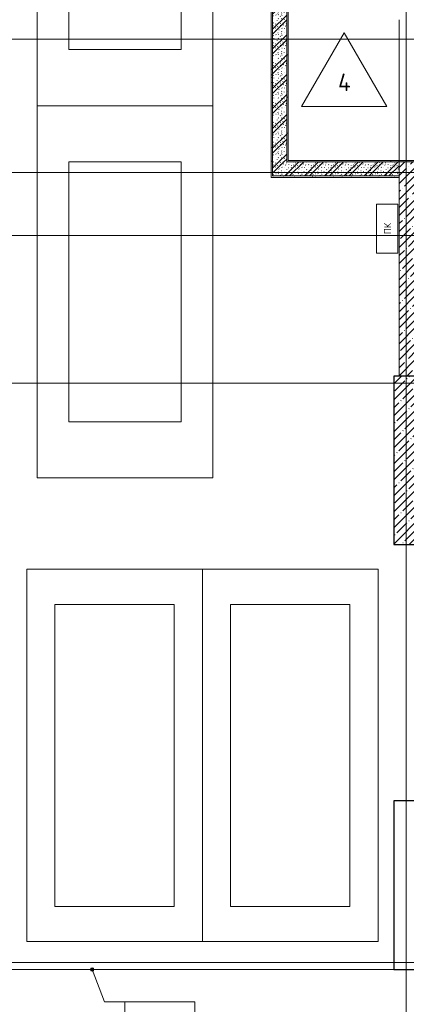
# Model space of a CAD drawing. Header units: millimetres. Extents: x 25887 to 100685, y -10965 to 131188.
# Tile 26 of 49: x 41000 to 46502, y 80105 to 94125. Entities that reach past the tile are written whole.
import ezdxf

# ---------------------------------------------------------------- set-up
doc = ezdxf.new("R2010")
doc.units = ezdxf.units.MM
doc.linetypes.add('3_ Штрих_ 1 х 1 мм', pattern=[2, 1, -1])
doc.linetypes.add('4_ Штрихпунктир_ 10 х 2 мм', pattern=[14, 10, -2, 0, -2])
for name, color, linetype, lineweight in [('A-ANNO-DIMS', 7, 'Continuous', 5), ('A-ANNO-DIMS-100', 7, 'Continuous', 5), ('A-ANNO-NOTE', 7, 'Continuous', 5), ('A-DETL-GENF', 7, 'Continuous', 13), ('A-DOOR', 7, 'Continuous', 13), ('A-DOOR-OPNG', 7, 'Continuous', 13), ('A-FLOR', 7, 'Continuous', 13), ('A-FLOR-IDEN', 7, 'Continuous', 5), ('A-WALL', 7, 'Continuous', 13), ('A-WALL-PATT', 7, 'Continuous', 13), ('C-PRKG', 7, 'Continuous', 13), ('G-ANNO-DIMS', 7, 'Continuous', 5), ('I-WALL', 7, 'Continuous', 13), ('M-EQPM', 7, 'Continuous', 13), ('S-COLS', 7, 'Continuous', 25), ('S-GRID', 7, 'Continuous', 5)]:
    doc.layers.add(name, color=color, linetype=linetype, lineweight=lineweight)
doc.styles.add('GOST Common', font='GOST_Common.ttf', dxfattribs={"height": 100})
doc.styles.add('GOST Common_2', font='GOST_Common.ttf', dxfattribs={"height": 200})
doc.styles.add('GOST Common_3', font='GOST_Common.ttf', dxfattribs={"height": 250})
doc.dimstyles.new('2_мм_1', dxfattribs={"dimscale": 304.8, "dimtxt": 201.142999, "dimasz": 0.492126, "dimexe": 0.328084, "dimexo": 0.492126, "dimgap": 0, "dimtad": 1, "dimdec": 0, "dimdsep": 46, "dimtxsty": 'GOST Common_2', "dimblk1": 'OBLIQUE', "dimblk2": 'OBLIQUE', "dimsah": 1, "dimcen": 0.09, "dimdle": 0.328084, "dimadec": 5, "dimazin": 2, "dimtfac": 1, "dimtdec": 4, "dimtix": 1, "dimtmove": 0, "dimatfit": 3, "dimfxl": 1, "dimtvp": 1, "dimtolj": 1, "dimtzin": 0, "dimarcsym": 2})
pattern_1 = [(0, (0, 0), (203.2, 50.8), [3.353, -149.047, 3.353, -149.047, -812.8]), (0, (0, 0), (203.2, 50.8), [-304.8, 3.353, -301.447, 3.353, -149.047, -355.6]), (0, (0, 0), (203.2, 50.8), [-762, 3.353, -98.247, 3.353, -250.647]), (120, (76.2, 25.4), (-145.59409, 150.576362), [3.353, -149.047, 3.353, -149.047, -812.8]), (120, (76.2, 25.4), (-145.59409, 150.576362), [-304.8, 3.353, -301.447, 3.353, -149.047, -355.6]), (120, (76.2, 25.4), (-145.59409, 150.576362), [-762, 3.353, -98.247, 3.353, -250.647]), (240, (101.6, 127), (-57.60591, -201.376362), [3.353, -149.047, 3.353, -149.047, -812.8]), (240, (101.6, 127), (-57.60591, -201.376362), [-304.8, 3.353, -301.447, 3.353, -149.047, -355.6]), (240, (101.6, 127), (-57.60591, -201.376362), [-762, 3.353, -98.247, 3.353, -250.647])]
pattern_2 = [(135, (150.28, 188.64), (-282.8427, 3e-14), [5, -395]), (135, (174.9, 237.36), (-282.8427, 3e-14), [5, -395]), (135, (211.96, 236.53), (-282.8427, 3e-14), [5, -395]), (135, (114.96, 223.96), (-282.8427, 3e-14), [5, -395]), (135, (77.54, 223.96), (-282.8427, 3e-14), [5, -395]), (135, (57.44, 184.52), (-282.8427, 3e-14), [5, -395]), (135, (66.21, 142.9), (-282.8427, 3e-14), [5, -395]), (135, (107.33, 161), (-282.8427, 3e-14), [5, -395]), (135, (99.08, 130.94), (-282.8427, 3e-14), [5, -395]), (135, (22.6, 136.46), (-282.8427, 3e-14), [5, -395]), (135, (21.16, 168.08), (-282.8427, 3e-14), [5, -395]), (135, (46.13, 96.12), (-282.8427, 3e-14), [5, -395]), (135, (3.54, 74.6), (-282.8427, 3e-14), [5, -395]), (135, (40.3, 47.56), (-282.8427, 3e-14), [5, -395]), (135, (39.77, 18.47), (-282.8427, 3e-14), [5, -395]), (135, (76.94, 37.28), (-282.8427, 3e-14), [5, -395]), (135, (114.18, 62.4), (-282.8427, 3e-14), [5, -395]), (135, (139.87, 90.2), (-282.8427, 3e-14), [5, -395]), (135, (141.44, 15.82), (-282.8427, 3e-14), [5, -395]), (135, (188.69, 26.73), (-282.8427, 3e-14), [5, -395]), (135, (176.14, 51.36), (-282.8427, 3e-14), [5, -395]), (135, (177.03, 0), (-282.8427, 3e-14), [5, -395]), (135, (276.61, 8.22), (-282.8427, 3e-14), [5, -395]), (135, (271.19, 31.72), (-282.8427, 3e-14), [5, -395]), (135, (268.29, 119.65), (-282.8427, 3e-14), [5, -395]), (135, (237.92, 101.95), (-282.8427, 3e-14), [5, -395]), (135, (237.92, 158.27), (-282.8427, 3e-14), [5, -395]), (135, (260.4, 204.35), (-282.8427, 3e-14), [5, -395]), (135, (275.54, 235.4), (-282.8427, 3e-14), [5, -395]), (135, (117.62, 268.96), (-282.8427, 3e-14), [5, -395]), (135, (203.62, 273.83), (-282.8427, 3e-14), [5, -395]), (135, (47.24, 279.3), (-282.8427, 3e-14), [5, -395]), (135, (23.2, 266.16), (-282.8427, 3e-14), [5, -395]), (135, (42.78, 232.52), (-282.8427, 3e-14), [5, -395]), (135, (177.76, 90.57), (-282.8427, 3e-14), [5, -395]), (135, (181.12, 121.8), (-282.8427, 3e-14), [5, -395]), (135, (206.73, 172.06), (-282.8427, 3e-14), [5, -395]), (135, (143.14, 136.62), (-282.8427, 3e-14), [5, -395]), (135, (211.51, 131.86), (-282.8427, 3e-14), [5, -395]), (135, (81.47, 95.1), (-282.8427, 3e-14), [5, -395]), (135, (235.13, 60.46), (-282.8427, 3e-14), [5, -395]), (135, (242.24, 4.89), (-282.8427, 3e-14), [5, -395]), (45, (0, 106.07), (-282.8427, 0), []), (45, (106.07, 0), (-282.8427, 0), []), (45, (176.78, 0), (-282.8427, 0), []), (45, (0, 176.78), (-282.8427, 0), [])]

# ---------------------------------------------------------------- blocks, each defined once
blk = doc.blocks.new('Наметкина 10_РД_АР_П_Отделка_R21_rvt-1--02_Подвал_МП_часть Б')
at = {"layer": 'A-WALL-PATT', "lineweight": 5}
h = blk.add_hatch(dxfattribs=at)
h.set_pattern_fill('FP_25', color=256, style=0, pattern_type=2)
h.set_pattern_definition(pattern_1)
h.paths.add_polyline_path([(44600, 91900), (44600, 95650), (44580, 95650), (44580, 91900)])
h = blk.add_hatch(dxfattribs=at)
h.set_pattern_fill('FP_25', color=256, style=0, pattern_type=2)
h.set_pattern_definition(pattern_1)
h.paths.add_polyline_path([(44820, 92100), (44820, 95430), (44800, 95430), (44800, 92100)])
h = blk.add_hatch(dxfattribs=at)
h.set_pattern_fill('FP_25', color=256, style=0, pattern_type=2)
h.set_pattern_definition(pattern_1)
h.paths.add_polyline_path([(46400, 92100), (46400, 92120), (44820, 92120), (44820, 92100)])
h = blk.add_hatch(dxfattribs=at)
h.set_pattern_fill('FP_25', color=256, style=0, pattern_type=2)
h.set_pattern_definition(pattern_1)
h.paths.add_polyline_path([(55825, 92100), (55825, 92120), (48550, 92120), (48550, 92100), (52195, 92100)])
h.paths.add_polyline_path([(46950, 92100), (46950, 92120), (46400, 92120), (46400, 92100)])
h = blk.add_hatch(dxfattribs=at)
h.set_pattern_fill('FP_25', color=256, style=0, pattern_type=2)
h.set_pattern_definition(pattern_1)
h.paths.add_polyline_path([(46400, 91880), (46400, 91900), (44580, 91900), (44580, 91880)])
at = {"layer": 'A-WALL'}
for p, q in [((44580, 95650), (44580, 91900)), ((44600, 91900), (44600, 95650)), ((44800, 95430), (44800, 92100)), ((44820, 92120), (44820, 95430)), ((46400, 92120), (44820, 92120)), ((46950, 92120), (46400, 92120)), ((46400, 92120), (46400, 92100)), ((46400, 92100), (46400, 92120)), ((44800, 92100), (44820, 92100)), ((44820, 92100), (46400, 92100)), ((46400, 92100), (46950, 92100)), ((44580, 91900), (44580, 91880)), ((44580, 91880), (46400, 91880)), ((46400, 91900), (44600, 91900)), ((46400, 91880), (46400, 91900))]:
    blk.add_line(p, q, dxfattribs=at)
blk = doc.blocks.new('КР_Колонна_ЖБ_Прямоугольная - 400x2400h_B40-V17--02_Подвал_МП_часть Б')
at = {"layer": 'S-COLS', "lineweight": 5}
h = blk.add_hatch(dxfattribs=at)
h.set_pattern_fill('FP_21', color=256, style=0, pattern_type=2)
h.set_pattern_definition([(225, (46525, 87850), (114.04925, -114.04925), []), (225, (46410.95, 87850), (114.04925, -114.04925), [201.613, -40.323, 3.353, -36.97])])
h.paths.add_polyline_path([(200, 1200), (-200, 1200), (-200, -1200), (200, -1200)])
at = {"layer": 'S-COLS'}
for p, q in [((200, 1200), (-200, 1200)), ((-200, 1200), (-200, -1200)), ((200, -1200), (200, 1200)), ((-200, -1200), (200, -1200))]:
    blk.add_line(p, q, dxfattribs=at)
blk = doc.blocks.new('КР-Проем - Настраиваемый-3103461--02_Подвал_МП_часть Б')
at = {"layer": 'A-DOOR-OPNG'}
for p, q in [((-1012.5, 125), (1012.5, 125)), ((-1012.5, -125), (1012.5, -125))]:
    blk.add_line(p, q, dxfattribs=at)
blk = doc.blocks.new('АР_Машиноместо - 4900x2400_М__5300х2500_-V22--02_Подвал_МП_часть Б')
at = {"layer": 'C-PRKG'}
for p, q in [((2500, 0), (0, 0)), ((0, 0), (0, -5300)), ((2500, 0), (2500, -5300)), ((450, -800), (450, -4500)), ((450, -800), (2050, -800)), ((2050, -800), (2050, -4500)), ((450, -4500), (2050, -4500)), ((2500, -5300), (0, -5300))]:
    blk.add_line(p, q, dxfattribs=at)
blk = doc.blocks.new('АР_Машиноместо - 5300x2500_С-V21--02_Подвал_МП_часть Б')
at = {"layer": 'C-PRKG'}
for p, q in [((2500, 5300), (0, 5300)), ((0, 0), (0, 5300)), ((2500, 0), (2500, 5300)), ((400, 4800), (2100, 4800)), ((400, 500), (400, 4800)), ((2100, 500), (2100, 4800)), ((400, 500), (2100, 500)), ((2500, 0), (0, 0))]:
    blk.add_line(p, q, dxfattribs=at)
blk = doc.blocks.new('АР_Машиноместо - 5300x2500_С-V23--02_Подвал_МП_часть Б')
at = {"layer": 'C-PRKG'}
for p, q in [((2500, 0), (0, 0)), ((0, 0), (0, -5300)), ((2500, 0), (2500, -5300)), ((400, -500), (400, -4800)), ((400, -500), (2100, -500)), ((2100, -500), (2100, -4800)), ((400, -4800), (2100, -4800)), ((2500, -5300), (0, -5300))]:
    blk.add_line(p, q, dxfattribs=at)
blk = doc.blocks.new('АР_Канал вертикальный прямоугольный - ПК-V47--02_Подвал_МП_часть Б')
at = {"layer": 'A-DETL-GENF', "linetype": '3_ Штрих_ 1 х 1 мм'}
for p, q in [((350, 150), (-350, 150)), ((-350, 150), (-350, -150)), ((350, -150), (350, 150)), ((-350, -150), (350, -150))]:
    blk.add_line(p, q, dxfattribs=at)
at = {"layer": 'M-EQPM'}
for p, q in [((-350, -150), (-350, 150)), ((-350, 150), (350, 150)), ((350, 150), (350, -150)), ((350, -150), (-350, -150))]:
    blk.add_line(p, q, dxfattribs=at)
blk = doc.blocks.new('DIMBLOCK58--02_Подвал_МП_часть Б')
at = {"layer": 'A-ANNO-DIMS-100', "lineweight": 25}
for p, q in [((31345, 81525), (31270, 81600)), ((31345, 81525), (31420, 81450)), ((31345, 80600), (31270, 80675)), ((31345, 80600), (31420, 80525))]:
    blk.add_line(p, q, dxfattribs=at)
at = {"layer": 'A-ANNO-DIMS-100'}
for p, q in [((31301, 81525), (31445, 81525)), ((31345, 81525), (31301, 81525)), ((31345, 81525), (31345, 80600)), ((49150, 80600), (31245, 80600)), ((31345, 80600), (49150, 80600))]:
    blk.add_line(p, q, dxfattribs=at)
at = {"layer": 'A-ANNO-DIMS-100', "color": 0, "insert": (31083, 80853), "char_height": 200, "width": 503.2, "attachment_point": 1, "rotation": 90, "line_spacing_factor": 1.022761, "style": 'GOST Common_2'}
blk.add_mtext('925', dxfattribs=at)
blk = doc.blocks.new('_Oblique')
at = {"color": 0, "linetype": 'ByBlock', "lineweight": -2}
blk.add_line((-0.5, -0.5), (0.5, 0.5), dxfattribs=at)
blk = doc.blocks.new('DIMBLOCK59--02_Подвал_МП_часть Б')
at = {"layer": 'A-ANNO-DIMS-100', "lineweight": 25}
for p, q in [((31345, 80600), (31270, 80675)), ((31345, 80600), (31420, 80525)), ((31345, 77850), (31270, 77925)), ((31345, 77850), (31420, 77775))]:
    blk.add_line(p, q, dxfattribs=at)
at = {"layer": 'A-ANNO-DIMS-100'}
for p, q in [((49150, 80600), (31245, 80600)), ((31345, 80600), (31345, 77850)), ((31345, 80600), (49150, 80600)), ((31301, 77850), (31445, 77850)), ((31345, 77850), (31301, 77850))]:
    blk.add_line(p, q, dxfattribs=at)
at = {"layer": 'A-ANNO-DIMS-100', "color": 0, "insert": (31083, 78945), "char_height": 200, "width": 670.93, "attachment_point": 1, "rotation": 90, "line_spacing_factor": 1.022761, "style": 'GOST Common_2'}
blk.add_mtext('2750', dxfattribs=at)
blk = doc.blocks.new('Высотные отметки - Frame_2-749557--02_Подвал_МП_часть Б')
at = {"layer": 'G-ANNO-DIMS'}
for p, q in [((-5, 3.5), (-5, 0)), ((5, 3.5), (-5, 3.5)), ((5, 0), (5, 3.5)), ((-5, 0), (5, 0))]:
    blk.add_line(p, q, dxfattribs=at)
blk = doc.blocks.new('Марка полов - Марка полов-4106608--02_Подвал_МП_часть Б')
at = {"layer": 'A-FLOR-IDEN'}
for p, q in [((0, 7), (-6.06, -3.5)), ((6.06, -3.5), (0, 7)), ((-6.06, -3.5), (6.06, -3.5))]:
    blk.add_line(p, q, dxfattribs=at)

msp = doc.modelspace()

# ---------------------------------------------------------------- hatches: boundary and pattern name
at = {"layer": 'A-WALL-PATT', "lineweight": 5}
h = msp.add_hatch(dxfattribs=at)
h.set_pattern_fill('FP_1', color=256, style=0, pattern_type=2)
h.set_pattern_definition(pattern_2)
h.paths.add_polyline_path([(44600, 92100), (44800, 92100), (44800, 95650), (44600, 95650), (44600, 92749.235053)])
h = msp.add_hatch(dxfattribs=at)
h.set_pattern_fill('FP_1', color=256, style=0, pattern_type=2)
h.set_pattern_definition(pattern_2)
h.paths.add_polyline_path([(46400, 91900), (46400, 92100), (44600, 92100), (44600, 91900)])
h = msp.add_hatch(dxfattribs=at)
h.set_pattern_fill('FP_3', color=256, style=0, pattern_type=2)
h.set_pattern_definition([(45, (0, 0), (-114.04925, 114.04925), []), (45, (114.05, 0), (-114.04925, 114.04925), [201.612, -40.322, 3.353, -36.97])])
h.paths.add_polyline_path([(46400, 89050), (46650, 89050), (46650, 92100), (46400, 92100), (46400, 90105.183524)])
at = {"layer": 'G-ANNO-DIMS'}
h = msp.add_hatch(color=256, dxfattribs=at)
edge = h.paths.add_edge_path()
edge.add_arc((42031.861363, 80600), 25, 0, 360)

# ---------------------------------------------------------------- linework, layer by layer
at = {"layer": 'A-FLOR'}
msp.add_line((40900, 80600), (46325, 80600), dxfattribs=at)
at = {"layer": 'A-WALL'}
for p, q in [((46950, 92100), (46400, 92100)), ((46400, 92100), (46400, 89050))]:
    msp.add_line(p, q, dxfattribs=at)
at = {"layer": 'G-ANNO-DIMS'}
for p, q in [((42031.861363, 80600), (42208.755568, 80140.003577)), ((42208.755568, 80140.003577), (42994.952038, 80140.003577))]:
    msp.add_line(p, q, dxfattribs=at)
msp.add_circle((42031.861363, 80600), 25, dxfattribs=at)
at = {"layer": 'I-WALL'}
for p, q in [((44600, 95650), (44600, 91900)), ((44800, 92100), (44800, 95450)), ((46400, 92100), (44800, 92100)), ((44600, 91900), (46400, 91900))]:
    msp.add_line(p, q, dxfattribs=at)
at = {"layer": 'S-COLS'}
for p, q in [((46325, 83000), (46325, 80600)), ((46725, 83000), (46325, 83000)), ((46325, 80600), (46725, 80600))]:
    msp.add_line(p, q, dxfattribs=at)
at = {"layer": 'S-GRID', "linetype": '4_ Штрихпунктир_ 10 х 2 мм'}
for p, q in [((46500, 46473.805675), (46500, 130172)), ((46500, 80104.964717), (46500, 128910)), ((86550, 93850), (27912.537886, 93850)), ((86550, 91950), (27912.537886, 91950)), ((91551.922019, 91050), (27912.537886, 91050)), ((91551.922019, 91050), (28726.881318, 91050)), ((90640, 88950), (27912.537886, 88950)), ((92609.679336, 80700), (27022.541867, 80700)), ((91551.922019, 80700), (27912.537886, 80700)), ((91551.922019, 80700), (27912.537886, 80700)), ((91551.922019, 80700), (27912.537886, 80700))]:
    msp.add_line(p, q, dxfattribs=at)

# ---------------------------------------------------------------- block references
at = {"lineweight": 5}
msp.add_blockref('Наметкина 10_РД_АР_П_Отделка_R21_rvt-1--02_Подвал_МП_часть Б', (0, 0), dxfattribs=at)
at = {"layer": 'A-DOOR', "rotation": 89.99999999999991}
msp.add_blockref('КР-Проем - Настраиваемый-3103461--02_Подвал_МП_часть Б', (46525, 93112.5), dxfattribs=at)
at = {"layer": 'A-FLOR-IDEN', "xscale": 99.99999999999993, "yscale": 99.99999999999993, "zscale": 99.99999999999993}
msp.add_blockref('Марка полов - Марка полов-4106608--02_Подвал_МП_часть Б', (45617.707268, 93236.595125), dxfattribs=at)
at = {"layer": 'C-PRKG'}
for name, p in [('АР_Машиноместо - 4900x2400_М__5300х2500_-V22--02_Подвал_МП_часть Б', (41250, 98200)), ('АР_Машиноместо - 4900x2400_М__5300х2500_-V22--02_Подвал_МП_часть Б', (41250, 92900)), ('АР_Машиноместо - 5300x2500_С-V21--02_Подвал_МП_часть Б', (41100, 81000))]:
    msp.add_blockref(name, p, dxfattribs=at)
at = {"layer": 'C-PRKG', "rotation": 180}
msp.add_blockref('АР_Машиноместо - 5300x2500_С-V23--02_Подвал_МП_часть Б', (46100, 81000), dxfattribs=at)
at = {"layer": 'G-ANNO-DIMS', "xscale": 99.99999999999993, "yscale": 99.99999999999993, "zscale": 99.99999999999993, "rotation": 180}
msp.add_blockref('Высотные отметки - Frame_2-749557--02_Подвал_МП_часть Б', (42994.952038, 80140.003577), dxfattribs=at)
at = {"layer": 'M-EQPM', "rotation": 90}
msp.add_blockref('АР_Канал вертикальный прямоугольный - ПК-V47--02_Подвал_МП_часть Б', (46230, 91150), dxfattribs=at)
at = {"layer": 'S-COLS', "rotation": 180}
msp.add_blockref('КР_Колонна_ЖБ_Прямоугольная - 400x2400h_B40-V17--02_Подвал_МП_часть Б', (46525, 87850), dxfattribs=at)

# ---------------------------------------------------------------- texts
at = {"layer": 'A-ANNO-NOTE', "insert": (46186.390264, 91072.406744), "char_height": 100, "width": 192.405, "attachment_point": 1, "rotation": 90, "style": 'GOST Common'}
msp.add_mtext('ПК', dxfattribs=at)
at = {"layer": 'A-FLOR-IDEN', "insert": (45530.830985, 93358.656797), "char_height": 250, "width": 240.50625, "attachment_point": 1, "style": 'GOST Common_3'}
msp.add_mtext('\\fGOST Common|b0|i0|c204|p34|;4', dxfattribs=at)

# ---------------------------------------------------------------- dimensions: what is measured, and where the dimension line sits
at = {"layer": 'A-ANNO-DIMS'}
for base, p1, p2, override, picture, middle in [((31344.538027, 80600), (31450.604045, 81525), (49300, 80600), {"dimpost": '<>', "dimfxl": 17873.347783}, 'DIMBLOCK58--02_Подвал_МП_часть Б', (31244.538027, 81062.5)), ((31344.538027, 77850), (49300, 80600), (31450.604045, 77850), {"dimpost": '<>', "dimfxl": 18059.995459}, 'DIMBLOCK59--02_Подвал_МП_часть Б', (31244.538027, 79225))]:
    dim = msp.add_linear_dim(base=base, p1=p1, p2=p2, angle=90, dimstyle='2_мм_1', override=override, dxfattribs=at)
    dim.commit()
    dim.dimension.update_dxf_attribs({"geometry": picture, "text_midpoint": middle})

doc.saveas('drawing.dxf')
